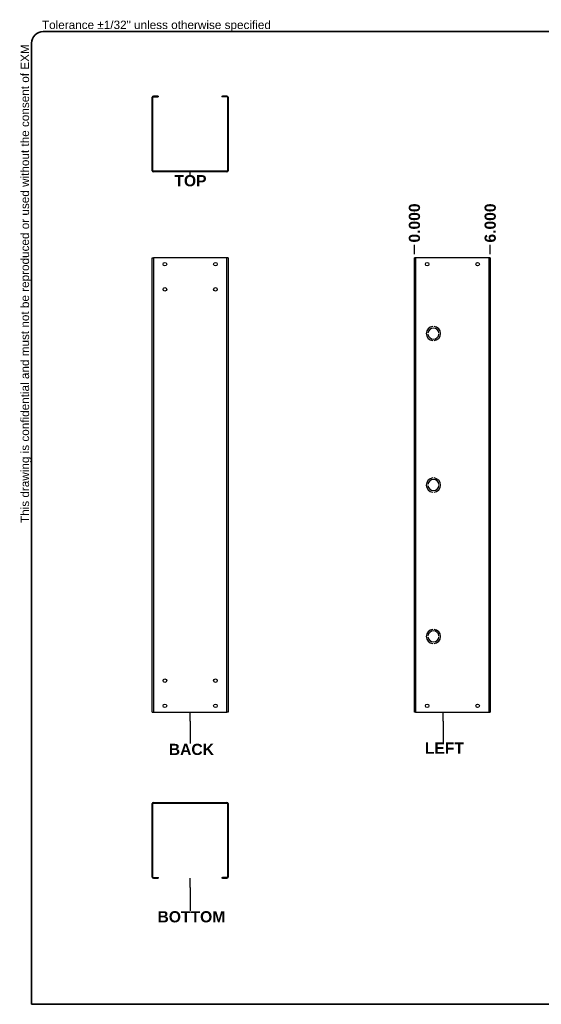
# Model space of a CAD drawing. Header units: inches. Extents: x 2 to 143, y 2 to 93.
# Tile 1 of 2: x 2 to 50, y 2 to 93. Entities that reach past the tile are written whole.
import ezdxf

# ---------------------------------------------------------------- set-up
doc = ezdxf.new("R2010")
doc.units = ezdxf.units.IN
doc.header["$LTSCALE"] = 8.561686
doc.header["$MEASUREMENT"] = 0
doc.layers.get('0').update_dxf_attribs({"lineweight": 25})
for name, color, linetype, lineweight in [('Dimensions(ANSI)', 7, 'Continuous', 25), ('Sketch Geometry(ANSI)', 7, 'Continuous', 25), ('Symbols(ANSI)', 7, 'Continuous', 25), ('Visible Edges(ANSI)', 7, 'Continuous', 25), ('Visible Tangent Edges(ANSI)', 7, 'Continuous', 25)]:
    doc.layers.add(name, color=color, linetype=linetype, lineweight=lineweight)
doc.styles.add('Current-ANSI', font='arial.ttf')
doc.styles.add('Dimension-ANSI', font='arialbd.ttf')
doc.dimstyles.new('INCH-ANSI-VERTICAL', dxfattribs={"dimscale": 8.561686, "dimtxt": 0.12, "dimasz": 0.098425, "dimexe": 0.04, "dimexo": 0.04, "dimgap": 0.031496, "dimtad": 0, "dimtih": 1, "dimtoh": 1, "dimdec": 3, "dimrnd": 1e-08, "dimzin": 0, "dimdsep": 46, "dimtxsty": 'Dimension-ANSI', "dimcen": 0.09, "dimdle": 0.312, "dimclrd": 179, "dimclre": 179, "dimclrt": 7, "dimadec": 1, "dimazin": 0, "dimtfac": 1, "dimtdec": 3, "dimtofl": 0, "dimtmove": 0, "dimatfit": 3, "dimfxl": 1, "dimtolj": 1, "dimtzin": 4, "dimlwd": 25, "dimlwe": 25, "dimarcsym": 0})

# ---------------------------------------------------------------- blocks, each defined once
blk = doc.blocks.new('Datum Identifier7')
at = {"layer": 'Symbols(ANSI)', "color": 7, "linetype": 'Continuous', "lineweight": 25}
blk.add_line((2.098, 9.154), (2.098, 9.188), dxfattribs=at)
at = {"layer": 'Symbols(ANSI)', "color": 7, "insert": (1.929, 9.03), "char_height": 0.12, "attachment_point": 7, "style": 'Dimension-ANSI'}
blk.add_mtext('TOP', dxfattribs=at)
blk = doc.blocks.new('*D14')
at = {"layer": 'Defpoints', "color": 0, "linetype": 'Continuous', "transparency": 16777216}
for p in [(38.555, 71.953), (38.555, 70.754), (38.555, 70.754)]:
    blk.add_point(p, dxfattribs=at)
at = {"layer": 'Dimensions(ANSI)', "color": 179, "linetype": 'Continuous', "lineweight": 25, "true_color": 0x262658, "transparency": 16777216}
blk.add_line((38.555, 71.097), (38.555, 71.953), dxfattribs=at)
at = {"layer": 'Dimensions(ANSI)', "color": 7, "linetype": 'Continuous', "lineweight": 25, "transparency": 16777216, "insert": (38.555, 73.953), "char_height": 1.0274, "attachment_point": 5, "rotation": 90, "style": 'Dimension-ANSI'}
blk.add_mtext('\\A1;0.000', dxfattribs=at)
blk = doc.blocks.new('*D15')
at = {"layer": 'Defpoints', "color": 0, "linetype": 'Continuous', "transparency": 16777216}
for p in [(45.511, 71.953), (38.555, 70.754), (45.511, 70.754)]:
    blk.add_point(p, dxfattribs=at)
at = {"layer": 'Dimensions(ANSI)', "color": 179, "linetype": 'Continuous', "lineweight": 25, "true_color": 0x262658, "transparency": 16777216}
blk.add_line((45.511, 71.097), (45.511, 71.953), dxfattribs=at)
at = {"layer": 'Dimensions(ANSI)', "color": 7, "linetype": 'Continuous', "lineweight": 25, "transparency": 16777216, "insert": (45.511, 73.952), "char_height": 1.0274, "attachment_point": 5, "rotation": 90, "style": 'Dimension-ANSI'}
blk.add_mtext('\\A1;6.000', dxfattribs=at)
blk = doc.blocks.new('Datum Identifier9')
at = {"layer": 'Symbols(ANSI)', "color": 7, "linetype": 'Continuous', "lineweight": 25}
for p, q in [((2.098, 3.291), (2.098, 3.389)), ((2.098, 3.291), (2.098, 3.236)), ((2.098, 3.236), (2.098, 3.052))]:
    blk.add_line(p, q, dxfattribs=at)
at = {"layer": 'Symbols(ANSI)', "color": 7, "insert": (1.869, 2.928), "char_height": 0.12, "attachment_point": 7, "style": 'Dimension-ANSI'}
blk.add_mtext('BACK', dxfattribs=at)
blk = doc.blocks.new('Datum Identifier10')
at = {"layer": 'Symbols(ANSI)', "color": 7, "linetype": 'Continuous', "lineweight": 25}
for p, q in [((2.098, 1.509), (2.098, 1.608)), ((2.098, 1.509), (2.098, 1.489)), ((2.098, 1.489), (2.098, 1.256))]:
    blk.add_line(p, q, dxfattribs=at)
at = {"layer": 'Symbols(ANSI)', "color": 7, "insert": (1.748, 1.132), "char_height": 0.12, "attachment_point": 7, "style": 'Dimension-ANSI'}
blk.add_mtext('BOTTOM', dxfattribs=at)
blk = doc.blocks.new('Datum Identifier12')
at = {"layer": 'Symbols(ANSI)', "color": 7, "linetype": 'Continuous', "lineweight": 25}
for p, q in [((4.81, 3.291), (4.81, 3.389)), ((4.81, 3.291), (4.81, 3.248)), ((4.81, 3.248), (4.81, 3.064))]:
    blk.add_line(p, q, dxfattribs=at)
at = {"layer": 'Symbols(ANSI)', "color": 7, "insert": (4.614, 2.944), "char_height": 0.12, "attachment_point": 7, "style": 'Dimension-ANSI'}
blk.add_mtext('LEFT', dxfattribs=at)
blk = doc.blocks.new('Borders 1_EXM - B (Inch)-1100SS6036SCB_merged.idw')
at = {"layer": 'Sketch Geometry(ANSI)', "linetype": 'Continuous', "lineweight": 35}
for p, q in [((16.398, 10.692), (0.523, 10.692)), ((0.398, 10.567), (0.398, 0.255)), ((0.398, 0.255), (16.398, 0.255))]:
    blk.add_line(p, q, dxfattribs=at)
blk.add_arc((0.523, 10.567), 0.125, 90, 180, dxfattribs=at)
at = {"layer": 'Symbols(ANSI)', "color": 7, "insert": (0.509, 10.692), "char_height": 0.09, "attachment_point": 7, "style": 'Current-ANSI'}
blk.add_mtext('Tolerance ±1/32" unless otherwise specified', dxfattribs=at)
at = {"layer": 'Symbols(ANSI)', "color": 7, "insert": (0.398, 5.419), "char_height": 0.09, "attachment_point": 7, "rotation": 90, "style": 'Current-ANSI'}
blk.add_mtext('This drawing is confidential and must not be reproduced or used without the consent of EXM', dxfattribs=at)
at = {"layer": 'Symbols(ANSI)', "color": 7, "style": 'Current-ANSI'}
blk.add_attdef('FILENAME_AND_PATH_001', (5.985, 10.718), '', height=0.09, dxfattribs=at)

msp = doc.modelspace()

# ---------------------------------------------------------------- linework, layer by layer
at = {"layer": 'Visible Edges(ANSI)'}
for p, q in [((14.4841, 78.7611), (14.4841, 85.518)), ((14.5479, 78.7611), (14.5479, 85.518)), ((14.9942, 85.6177), (14.5838, 85.6177)), ((14.5838, 85.554), (14.9942, 85.554)), ((14.9942, 85.6177), (15.0638, 85.6177)), ((15.0638, 85.554), (14.9942, 85.554)), ((15.0638, 85.554), (15.0638, 85.6177)), ((20.8608, 85.6177), (20.8608, 85.554)), ((20.8608, 85.6177), (20.9303, 85.6177)), ((20.9303, 85.554), (20.8608, 85.554)), ((21.3408, 85.6177), (20.9303, 85.6177)), ((21.3408, 85.554), (20.9303, 85.554)), ((21.3767, 85.518), (21.3767, 78.7611)), ((21.4405, 85.518), (21.4405, 78.7611)), ((21.3408, 78.7251), (14.5838, 78.7251)), ((21.3408, 78.6614), (14.5838, 78.6614)), ((14.4841, 70.7541), (14.5838, 70.7541)), ((14.4841, 29.0159), (14.4841, 70.7541)), ((21.3408, 70.7541), (14.5838, 70.7541)), ((21.4405, 70.7541), (21.3408, 70.7541)), ((21.4405, 70.7541), (21.4405, 29.0159)), ((38.6543, 70.7541), (38.5546, 70.7541)), ((38.5546, 29.0159), (38.5546, 70.7541)), ((45.4112, 70.7541), (38.6543, 70.7541)), ((45.5109, 70.7541), (45.4112, 70.7541)), ((45.5109, 70.7541), (45.5109, 29.0159)), ((40.2357, 64.4473), (40.2357, 64.4472)), ((40.3516, 64.4472), (40.3516, 64.4473)), ((39.7887, 63.8441), (39.7885, 63.8441)), ((39.7885, 63.7513), (39.7887, 63.7513)), ((40.7988, 63.8441), (40.7986, 63.8441)), ((40.7986, 63.7513), (40.7988, 63.7513)), ((40.2357, 63.1483), (40.2357, 63.1481)), ((40.3516, 63.1481), (40.3516, 63.1483)), ((39.7887, 49.9314), (39.7885, 49.9314)), ((39.7885, 49.8386), (39.7887, 49.8386)), ((40.2357, 50.5346), (40.2357, 50.5344)), ((40.3516, 50.5344), (40.3516, 50.5346)), ((40.7988, 49.9314), (40.7986, 49.9314)), ((40.7986, 49.8386), (40.7988, 49.8386)), ((40.2357, 49.2355), (40.2357, 49.2354)), ((40.3516, 49.2354), (40.3516, 49.2355)), ((40.2357, 36.6218), (40.2357, 36.6217)), ((40.3516, 36.6217), (40.3516, 36.6218)), ((39.7887, 36.0186), (39.7885, 36.0186)), ((39.7885, 35.9259), (39.7887, 35.9259)), ((40.2357, 35.3228), (40.2357, 35.3227)), ((40.3516, 35.3227), (40.3516, 35.3228)), ((40.7988, 36.0186), (40.7986, 36.0186)), ((40.7986, 35.9259), (40.7988, 35.9259)), ((14.4841, 29.0159), (14.5838, 29.0159)), ((14.5838, 29.0159), (21.3408, 29.0159)), ((21.4405, 29.0159), (21.3408, 29.0159)), ((38.6543, 29.0159), (38.5546, 29.0159)), ((38.6543, 29.0159), (45.4112, 29.0159)), ((45.4112, 29.0159), (45.5109, 29.0159)), ((14.4841, 13.8657), (14.4841, 20.6227)), ((14.5479, 13.8657), (14.5479, 20.6227)), ((14.5838, 20.7224), (21.3408, 20.7224)), ((14.5838, 20.6586), (21.3408, 20.6586)), ((21.3767, 20.6227), (21.3767, 13.8657)), ((21.4405, 20.6227), (21.4405, 13.8657)), ((14.5838, 13.8298), (14.9942, 13.8298)), ((14.5838, 13.766), (14.9942, 13.766)), ((14.9942, 13.8298), (15.0638, 13.8298)), ((15.0638, 13.766), (14.9942, 13.766)), ((15.0638, 13.766), (15.0638, 13.8298)), ((20.8608, 13.8298), (20.9303, 13.8298)), ((20.8608, 13.8298), (20.8608, 13.766)), ((20.9303, 13.766), (20.8608, 13.766)), ((21.3408, 13.8298), (20.9303, 13.8298)), ((20.9303, 13.766), (21.3408, 13.766))]:
    msp.add_line(p, q, dxfattribs=at)
for centre in [(15.6435, 70.1744), (20.2811, 70.1744), (39.7139, 70.1744), (44.3515, 70.1744), (15.6435, 67.8556), (20.2811, 67.8556), (15.6435, 31.9144), (20.2811, 31.9144), (15.6435, 29.5956), (20.2811, 29.5956), (39.7139, 29.5956), (44.3515, 29.5956)]:
    msp.add_circle(centre, 0.1629, dxfattribs=at)
for centre, radius, start, end in [((14.5838, 85.518), 0.0997, 90, 180), ((14.5838, 85.518), 0.0359, 90, 180), ((21.3408, 85.518), 0.0997, 0, 90), ((21.3408, 85.518), 0.0359, 0, 90), ((14.5838, 78.7611), 0.0997, 180, 270), ((14.5838, 78.7611), 0.0359, 180, 270), ((21.3408, 78.7611), 0.0997, 270, 0), ((21.3408, 78.7611), 0.0359, 270, 0), ((40.2936, 63.7977), 0.6522, 95.099689, 264.900311), ((40.2936, 63.7977), 0.652, 95.100598, 264.899402), ((40.2936, 63.7977), 0.5072, 5.245797, 174.754203), ((40.2936, 63.7977), 0.5071, 5.247, 174.753), ((40.2936, 63.7977), 0.6522, 275.099689, 84.900311), ((40.2936, 63.7977), 0.652, 275.100598, 84.899402), ((40.2936, 63.7977), 0.5072, 185.245797, 354.754203), ((40.2936, 63.7977), 0.5071, 185.247, 354.753), ((40.2936, 49.885), 0.6522, 95.099689, 264.900311), ((40.2936, 49.885), 0.652, 95.100598, 264.899402), ((40.2936, 49.885), 0.5072, 5.245797, 174.754203), ((40.2936, 49.885), 0.5072, 185.245797, 354.754203), ((40.2936, 49.885), 0.5071, 5.247, 174.753), ((40.2936, 49.885), 0.5071, 185.247, 354.753), ((40.2936, 49.885), 0.6522, 275.099689, 84.900311), ((40.2936, 49.885), 0.652, 275.100598, 84.899402), ((40.2936, 35.9722), 0.6522, 95.099689, 264.900311), ((40.2936, 35.9722), 0.652, 95.100598, 264.899402), ((40.2936, 35.9722), 0.5072, 5.245797, 174.754203), ((40.2936, 35.9722), 0.5071, 5.247, 174.753), ((40.2936, 35.9722), 0.6522, 275.099689, 84.900311), ((40.2936, 35.9722), 0.652, 275.100598, 84.899402), ((40.2936, 35.9722), 0.5072, 185.245797, 354.754203), ((40.2936, 35.9722), 0.5071, 185.247, 354.753), ((14.5838, 20.6227), 0.0997, 90, 180), ((14.5838, 20.6227), 0.0359, 90, 180), ((21.3408, 20.6227), 0.0997, 0, 90), ((21.3408, 20.6227), 0.0359, 0, 90), ((14.5838, 13.8657), 0.0997, 180, 270), ((14.5838, 13.8657), 0.0359, 180, 270), ((21.3408, 13.8657), 0.0997, 270, 0), ((21.3408, 13.8657), 0.0359, 270, 0)]:
    msp.add_arc(centre, radius, start, end, dxfattribs=at)
at = {"layer": 'Visible Tangent Edges(ANSI)'}
for p, q in [((14.5479, 85.518), (14.4841, 85.518)), ((14.5838, 85.6177), (14.5838, 85.554)), ((14.9942, 85.6177), (14.9942, 85.554)), ((20.9303, 85.554), (20.9303, 85.6177)), ((21.3408, 85.554), (21.3408, 85.6177)), ((21.4405, 85.518), (21.3767, 85.518)), ((14.5838, 70.7541), (14.5838, 29.0159)), ((21.3408, 29.0159), (21.3408, 70.7541)), ((38.6543, 70.7541), (38.6543, 29.0159)), ((45.4112, 29.0159), (45.4112, 70.7541)), ((14.4841, 13.8657), (14.5479, 13.8657)), ((14.5838, 13.8298), (14.5838, 13.766)), ((14.9942, 13.8298), (14.9942, 13.766)), ((20.9303, 13.766), (20.9303, 13.8298)), ((21.3408, 13.766), (21.3408, 13.8298)), ((21.3767, 13.8657), (21.4405, 13.8657))]:
    msp.add_line(p, q, dxfattribs=at)

# ---------------------------------------------------------------- block references
at = {"xscale": 8.561686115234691, "yscale": 8.561686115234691, "zscale": 8.561686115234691}
msp.add_blockref('Borders 1_EXM - B (Inch)-1100SS6036SCB_merged.idw', (0, 0), dxfattribs=at)
at = {"layer": 'Symbols(ANSI)', "xscale": 8.561686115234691, "yscale": 8.561686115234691, "zscale": 8.561686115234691}
for name in ['Datum Identifier7', 'Datum Identifier9', 'Datum Identifier12', 'Datum Identifier10']:
    msp.add_blockref(name, (0, 0), dxfattribs=at)

# ---------------------------------------------------------------- dimensions: what is measured, and where the dimension line sits
at = {"layer": 'Dimensions(ANSI)', "color": 179, "linetype": 'Continuous', "lineweight": 25, "true_color": 0x262658}
for feature_location, offset, origin, picture, middle in [((38.554552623, 70.7540860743), (0, 1.1986360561), (38.554552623, 70.7540860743), '*D14', (38.554552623, 73.9527065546)), ((45.5109, 70.7541), (0, 1.1986), (38.5546, 70.7541), '*D15', (45.5109, 73.9524))]:
    dim = msp.add_ordinate_dim(feature_location=feature_location, offset=offset, dtype=1, origin=origin, dimstyle='INCH-ANSI-VERTICAL', override={"dimgap": 0.031496, "dimtad": 0, "dimdec": 3, "dimlfac": 0.862519, "dimtol": 0, "dimlim": 0, "dimtp": 0, "dimtm": 0, "dimtdec": 3}, dxfattribs=at)
    dim.commit()
    dim.dimension.update_dxf_attribs({"geometry": picture, "text_midpoint": middle})

doc.saveas('drawing.dxf')
